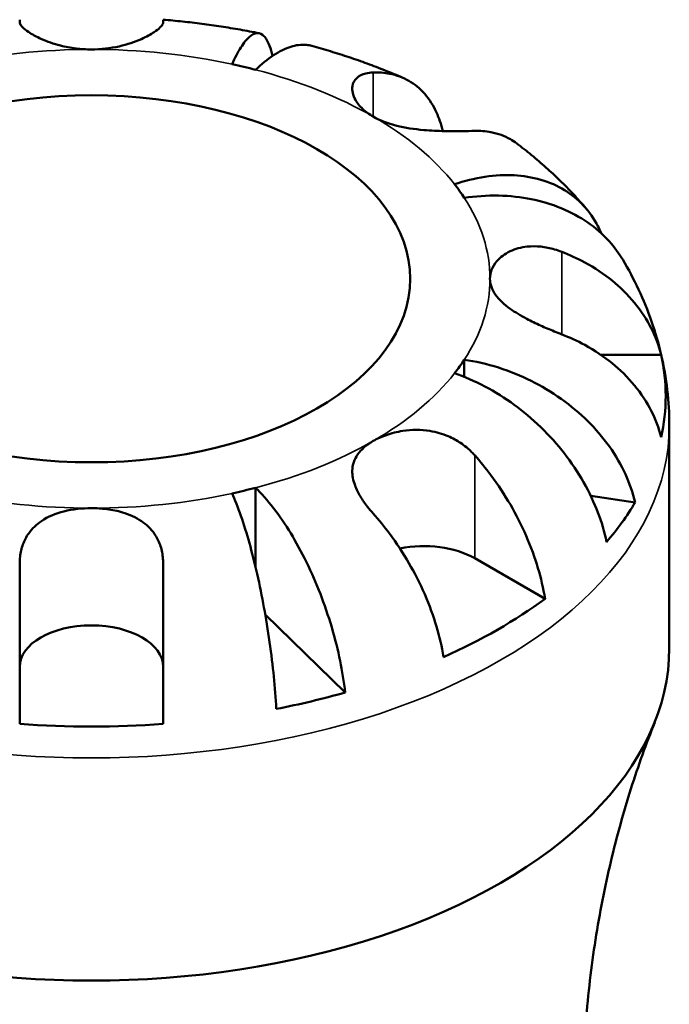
# Model space of a CAD drawing. Header units: millimetres. Extents: x 0 to 905, y -303 to 742.
# Tile 16 of 16: x 823 to 856, y 693 to 742. Entities that reach past the tile are written whole.
import ezdxf

# ---------------------------------------------------------------- set-up
doc = ezdxf.new("R2010")
doc.units = ezdxf.units.MM
doc.layers.add('Visible (ANSI)', color=7, linetype='Continuous', lineweight=50)
doc.layers.add('Visible Narrow (ANSI)', color=7, linetype='Continuous', lineweight=35)

msp = doc.modelspace()

# ---------------------------------------------------------------- linework, layer by layer
at = {"layer": 'Visible (ANSI)'}
for p, q in [((845.749, 725.398), (845.749, 724.537)), ((852.596, 725.65), (855.628, 725.65)), ((856.036, 710.921), (856.036, 722.105)), ((835.277, 718.969), (835.277, 714.97)), ((854.321, 718.235), (852.094, 718.567)), ((846.269, 715.433), (849.799, 713.4)), ((839.77, 708.69), (835.758, 712.612))]:
    msp.add_line(p, q, dxfattribs=at)
for centre, major_axis, start_param, end_param in [((827.036, 729.463), (-20, 0), 4.287684, 4.351695), ((827.036, 729.463), (20, 0), 0.360694, 0.424705), ((827.036, 729.463), (20, 0), 5.858481, 5.922492), ((827.036, 723.577), (28.818, 0), 6.157937, 6.408434), ((827.036, 729.463), (20, 0), 5.073083, 5.137094), ((827.036, 723.577), (28.818, 0), 5.825475, 5.955498), ((843.724, 713.967), (3.6, 0), 0.785398, 1.912401), ((827.036, 723.577), (-28.818, 0), 2.230946, 2.481443), ((827.036, 709.986), (-3.6, 0), 3.141593, 6.283185), ((827.036, 710.921), (-29, 0), 0, 3.141593), ((827.036, 723.577), (-28.818, 0), 1.898484, 2.028507), ((827.036, 723.577), (-28.818, 0), 1.445548, 1.696045)]:
    msp.add_ellipse(centre, major_axis=major_axis, ratio=0.575862, start_param=start_param, end_param=end_param, dxfattribs=at)
msp.add_ellipse((827.036, 729.463), major_axis=(-16, 0), ratio=0.575862, dxfattribs=at)
for points, knots in [([(823.436, 742.337), (823.436, 742.411), (823.436, 742.458), (823.436, 742.472), (823.436, 742.473), (823.436, 742.473)], [4.427884, 4.427884, 4.427884, 4.427884, 4.5512464, 4.5512464, 4.5741796, 4.5741796, 4.5741796, 4.5741796]), ([(827.036, 740.98), (826.777, 740.98), (826.518, 740.996), (825.995, 741.061), (825.732, 741.112), (825.131, 741.265), (824.81, 741.379), (824.268, 741.619), (824.049, 741.741), (823.756, 741.937), (823.661, 742.013), (823.521, 742.15), (823.476, 742.21), (823.442, 742.29), (823.436, 742.315), (823.436, 742.337)], [0, 0, 0, 0, 0.0777495, 0.0777495, 0.1608191, 0.1608191, 0.277838, 0.277838, 0.3882896, 0.3882896, 0.4654296, 0.4654296, 0.5403543, 0.5403543, 0.579532, 0.579532, 0.579532, 0.579532]), ([(830.636, 742.337), (830.636, 742.313), (830.629, 742.287), (830.592, 742.205), (830.545, 742.144), (830.403, 742.006), (830.306, 741.929), (830.013, 741.735), (829.797, 741.616), (829.217, 741.359), (828.838, 741.229), (827.983, 741.036), (827.512, 740.98), (827.036, 740.98)], [-0.5800481, -0.5800481, -0.5800481, -0.5800481, -0.5384523, -0.5384523, -0.4638379, -0.4638379, -0.3862639, -0.3862639, -0.2784027, -0.2784027, -0.1427791, -0.1427791, 0, 0, 0, 0]), ([(835.449, 741.793), (835.133, 741.857), (834.816, 741.917), (834.179, 742.03), (833.86, 742.082), (833.22, 742.18), (832.898, 742.226), (832.254, 742.309), (831.932, 742.347), (831.285, 742.416), (830.961, 742.446), (830.636, 742.473)], [2.0183902, 2.0183902, 2.0183902, 2.0183902, 2.0573027, 2.0573027, 2.0962151, 2.0962151, 2.1351275, 2.1351275, 2.1740399, 2.1740399, 2.2129523, 2.2129523, 2.2129523, 2.2129523]), ([(830.636, 742.473), (830.636, 742.473), (830.636, 742.472), (830.636, 742.458), (830.636, 742.411), (830.636, 742.337)], [0.8105782, 0.8105782, 0.8105782, 0.8105782, 0.8335114, 0.8335114, 0.9568737, 0.9568737, 0.9568737, 0.9568737]), ([(834.094, 740.239), (834.234, 740.551), (834.387, 740.846), (834.687, 741.319), (834.833, 741.497), (835.091, 741.723), (835.227, 741.793), (835.48, 741.806), (835.597, 741.748), (835.794, 741.545), (835.892, 741.38), (836.031, 741.012), (836.08, 740.841), (836.123, 740.658)], [4.0142513, 4.0142513, 4.0142513, 4.0142513, 4.1819552, 4.1819552, 4.3496592, 4.3496592, 4.5167193, 4.5167193, 4.6837793, 4.6837793, 4.8504337, 4.8504337, 4.9585806, 4.9585806, 4.9585806, 4.9585806]), ([(838.102, 741.158), (838.014, 741.183), (837.923, 741.2), (837.573, 741.234), (837.298, 741.197), (836.775, 741.033), (836.477, 740.892), (835.871, 740.492), (835.561, 740.234), (835.277, 739.957)], [0.7720406, 0.7720406, 0.7720406, 0.7720406, 0.8332087, 0.8332087, 1.0002688, 1.0002688, 1.1679728, 1.1679728, 1.3356767, 1.3356767, 1.3356767, 1.3356767]), ([(842.665, 739.555), (842.372, 739.682), (842.076, 739.806), (841.479, 740.044), (841.179, 740.159), (840.574, 740.381), (840.269, 740.488), (839.656, 740.693), (839.348, 740.792), (838.728, 740.981), (838.416, 741.072), (838.103, 741.159)], [1.70995, 1.70995, 1.70995, 1.70995, 1.7495751, 1.7495751, 1.7892002, 1.7892002, 1.8288252, 1.8288252, 1.8684503, 1.8684503, 1.9080754, 1.9080754, 1.9080754, 1.9080754]), ([(841.178, 737.607), (840.979, 737.722), (840.803, 737.85), (840.499, 738.133), (840.375, 738.289), (840.151, 738.685), (840.1, 738.924), (840.159, 739.292), (840.232, 739.431), (840.463, 739.649), (840.617, 739.727), (840.917, 739.802), (841.043, 739.818), (841.178, 739.822)], [0, 0, 0, 0, 0.0846147, 0.0846147, 0.1743424, 0.1743424, 0.3108876, 0.3108876, 0.4142718, 0.4142718, 0.5166571, 0.5166571, 0.5800547, 0.5800547, 0.5800547, 0.5800547]), ([(841.178, 739.822), (841.452, 739.831), (841.73, 739.811), (842.353, 739.692), (842.687, 739.564), (843.246, 739.243), (843.523, 739.02), (844.001, 738.473), (844.202, 738.148), (844.476, 737.544), (844.585, 737.227), (844.666, 736.882)], [4.427884, 4.427884, 4.427884, 4.427884, 4.5512464, 4.5512464, 4.7191329, 4.7191329, 4.8858696, 4.8858696, 5.0526063, 5.0526063, 5.1885598, 5.1885598, 5.1885598, 5.1885598]), ([(846.269, 736.891), (846.079, 736.885), (845.865, 736.88), (845.361, 736.873), (845.07, 736.873), (844.423, 736.887), (844.071, 736.903), (843.248, 736.975), (842.787, 737.042), (841.915, 737.261), (841.515, 737.413), (841.178, 737.607)], [-0.5801058, -0.5801058, -0.5801058, -0.5801058, -0.4909712, -0.4909712, -0.3911055, -0.3911055, -0.2831843, -0.2831843, -0.1428878, -0.1428878, 0, 0, 0, 0]), ([(848.377, 736.26), (848.272, 736.339), (848.166, 736.41), (847.779, 736.632), (847.445, 736.76), (846.821, 736.88), (846.543, 736.899), (846.269, 736.891)], [0.6017193, 0.6017193, 0.6017193, 0.6017193, 0.6656248, 0.6656248, 0.8335114, 0.8335114, 0.9568737, 0.9568737, 0.9568737, 0.9568737]), ([(851.868, 732.984), (851.658, 733.232), (851.442, 733.474), (851.002, 733.945), (850.777, 734.174), (850.319, 734.622), (850.085, 734.84), (849.61, 735.264), (849.368, 735.471), (848.878, 735.874), (848.629, 736.07), (848.377, 736.261)], [1.239916, 1.239916, 1.239916, 1.239916, 1.2791687, 1.2791687, 1.3184213, 1.3184213, 1.357674, 1.357674, 1.3969266, 1.3969266, 1.4361792, 1.4361792, 1.4361792, 1.4361792]), ([(845.259, 734.209), (845.741, 734.372), (846.267, 734.506), (847.297, 734.661), (847.802, 734.683), (848.69, 734.636), (849.156, 734.563), (850.027, 734.308), (850.431, 734.126), (851.11, 733.713), (851.446, 733.445), (852.027, 732.819), (852.271, 732.461), (852.512, 731.992), (852.566, 731.874), (852.618, 731.751)], [4.014251, 4.014251, 4.014251, 4.014251, 4.181955, 4.181955, 4.349659, 4.349659, 4.516719, 4.516719, 4.683779, 4.683779, 4.850433, 4.850433, 5.017088, 5.017088, 5.06914, 5.06914, 5.06914, 5.06914]), ([(853.7, 730.424), (853.514, 730.736), (853.287, 731.049), (852.701, 731.701), (852.323, 732.027), (851.561, 732.556), (851.106, 732.807), (850.128, 733.212), (849.604, 733.366), (848.606, 733.565), (848.039, 733.63), (846.881, 733.651), (846.29, 733.608), (845.749, 733.528)], [0.3667313, 0.3667313, 0.3667313, 0.3667313, 0.4994944, 0.4994944, 0.6661487, 0.6661487, 0.8332087, 0.8332087, 1.0002688, 1.0002688, 1.1679728, 1.1679728, 1.3356767, 1.3356767, 1.3356767, 1.3356767]), ([(847.036, 729.463), (847.036, 729.612), (847.064, 729.761), (847.179, 730.061), (847.269, 730.211), (847.556, 730.545), (847.78, 730.715), (848.305, 730.965), (848.595, 731.046), (849.13, 731.102), (849.359, 731.101), (849.821, 731.053), (850.05, 731.007), (850.399, 730.906), (850.518, 730.865), (850.636, 730.82)], [0, 0, 0, 0, 0.0777495, 0.0777495, 0.1608191, 0.1608191, 0.277838, 0.277838, 0.3882896, 0.3882896, 0.4654296, 0.4654296, 0.5403543, 0.5403543, 0.579532, 0.579532, 0.579532, 0.579532]), ([(850.636, 730.82), (851.024, 730.67), (851.416, 730.491), (852.298, 730.012), (852.77, 729.692), (853.561, 729.049), (853.953, 728.667), (854.628, 727.845), (854.913, 727.404), (855.333, 726.578), (855.51, 726.119), (855.628, 725.65)], [4.427884, 4.427884, 4.427884, 4.427884, 4.5512464, 4.5512464, 4.7191329, 4.7191329, 4.8858696, 4.8858696, 5.0526063, 5.0526063, 5.2140047, 5.2140047, 5.2140047, 5.2140047]), ([(856.036, 722.105), (856.036, 722.701), (856.002, 723.297), (855.866, 724.478), (855.765, 725.062), (855.501, 726.21), (855.338, 726.774), (854.956, 727.871), (854.738, 728.405), (854.253, 729.441), (853.987, 729.941), (853.7, 730.424)], [0.7853982, 0.7853982, 0.7853982, 0.7853982, 0.8512749, 0.8512749, 0.9171516, 0.9171516, 0.9830283, 0.9830283, 1.048905, 1.048905, 1.1147817, 1.1147817, 1.1147817, 1.1147817]), ([(850.636, 726.674), (850.511, 726.722), (850.384, 726.772), (850.029, 726.917), (849.8, 727.014), (849.339, 727.224), (849.109, 727.335), (848.581, 727.614), (848.298, 727.782), (847.737, 728.182), (847.487, 728.414), (847.13, 728.919), (847.036, 729.189), (847.036, 729.463)], [-0.5800481, -0.5800481, -0.5800481, -0.5800481, -0.5384523, -0.5384523, -0.4638379, -0.4638379, -0.3862639, -0.3862639, -0.2784027, -0.2784027, -0.1427791, -0.1427791, 0, 0, 0, 0]), ([(855.628, 721.503), (855.51, 721.973), (855.333, 722.432), (854.913, 723.257), (854.628, 723.698), (853.953, 724.521), (853.561, 724.903), (852.77, 725.546), (852.298, 725.866), (851.416, 726.345), (851.024, 726.524), (850.636, 726.674)], [0.1707531, 0.1707531, 0.1707531, 0.1707531, 0.3321515, 0.3321515, 0.4988882, 0.4988882, 0.6656248, 0.6656248, 0.8335114, 0.8335114, 0.9568737, 0.9568737, 0.9568737, 0.9568737]), ([(845.749, 725.398), (846.29, 725.318), (846.881, 725.185), (848.039, 724.819), (848.606, 724.585), (849.604, 724.088), (850.128, 723.779), (851.106, 723.082), (851.561, 722.695), (852.323, 721.939), (852.701, 721.501), (853.353, 720.581), (853.628, 720.099), (854.034, 719.211), (854.206, 718.724), (854.321, 718.235)], [4.014251, 4.014251, 4.014251, 4.014251, 4.181955, 4.181955, 4.349659, 4.349659, 4.516719, 4.516719, 4.683779, 4.683779, 4.850434, 4.850434, 5.017088, 5.017088, 5.179182, 5.179182, 5.179182, 5.179182]), ([(852.888, 716.243), (852.786, 716.75), (852.633, 717.262), (852.271, 718.213), (852.027, 718.736), (851.446, 719.756), (851.11, 720.253), (850.431, 721.125), (850.027, 721.582), (849.156, 722.428), (848.69, 722.817), (847.802, 723.467), (847.297, 723.787), (846.267, 724.331), (845.741, 724.554), (845.259, 724.717)], [0.170746, 0.170746, 0.170746, 0.170746, 0.33284, 0.33284, 0.499494, 0.499494, 0.666149, 0.666149, 0.833209, 0.833209, 1.000269, 1.000269, 1.167973, 1.167973, 1.335677, 1.335677, 1.335677, 1.335677]), ([(841.178, 721.319), (841.376, 721.433), (841.597, 721.534), (842.094, 721.708), (842.372, 721.779), (843.104, 721.891), (843.568, 721.896), (844.343, 721.771), (844.653, 721.682), (845.165, 721.463), (845.371, 721.35), (845.764, 721.085), (845.948, 720.932), (846.168, 720.713), (846.22, 720.658), (846.269, 720.603)], [-2.4991326, -2.4991326, -2.4991326, -2.4991326, -2.4150544, -2.4150544, -2.3238473, -2.3238473, -2.1841143, -2.1841143, -2.0867477, -2.0867477, -2.0144067, -2.0144067, -1.9399427, -1.9399427, -1.916375, -1.916375, -1.916375, -1.916375]), ([(841.178, 717.671), (841.077, 717.784), (840.981, 717.899), (840.757, 718.186), (840.638, 718.357), (840.423, 718.715), (840.332, 718.898), (840.166, 719.34), (840.118, 719.59), (840.132, 720.123), (840.223, 720.392), (840.576, 720.897), (840.842, 721.125), (841.178, 721.319)], [-0.5764765, -0.5764765, -0.5764765, -0.5764765, -0.5296868, -0.5296868, -0.4605403, -0.4605403, -0.385624, -0.385624, -0.2773083, -0.2773083, -0.1425809, -0.1425809, 0, 0, 0, 0]), ([(846.269, 720.603), (846.543, 720.296), (846.821, 719.956), (847.445, 719.118), (847.779, 718.606), (848.338, 717.641), (848.615, 717.099), (849.092, 716.002), (849.293, 715.445), (849.59, 714.449), (849.716, 713.918), (849.799, 713.4)], [4.4278873, 4.4278873, 4.4278873, 4.4278873, 4.5512497, 4.5512497, 4.7191362, 4.7191362, 4.8858729, 4.8858729, 5.0526095, 5.0526095, 5.214008, 5.214008, 5.214008, 5.214008]), ([(835.277, 718.969), (835.561, 718.691), (835.871, 718.344), (836.477, 717.557), (836.775, 717.117), (837.298, 716.257), (837.573, 715.757), (838.085, 714.705), (838.324, 714.153), (838.723, 713.12), (838.921, 712.544), (839.263, 711.386), (839.407, 710.805), (839.62, 709.769), (839.711, 709.22), (839.77, 708.69)], [4.014251, 4.014251, 4.014251, 4.014251, 4.181955, 4.181955, 4.349659, 4.349659, 4.516719, 4.516719, 4.683779, 4.683779, 4.850434, 4.850434, 5.017088, 5.017088, 5.179182, 5.179182, 5.179182, 5.179182]), ([(836.311, 707.864), (836.282, 708.402), (836.237, 708.962), (836.132, 710.024), (836.061, 710.622), (835.892, 711.821), (835.794, 712.421), (835.597, 713.503), (835.48, 714.084), (835.227, 715.198), (835.091, 715.731), (834.833, 716.654), (834.687, 717.129), (834.387, 717.99), (834.234, 718.375), (834.094, 718.687)], [0.170746, 0.170746, 0.170746, 0.170746, 0.33284, 0.33284, 0.499494, 0.499494, 0.666149, 0.666149, 0.833209, 0.833209, 1.000269, 1.000269, 1.167973, 1.167973, 1.335677, 1.335677, 1.335677, 1.335677]), ([(823.436, 715.156), (823.436, 715.277), (823.442, 715.396), (823.48, 715.724), (823.526, 715.927), (823.669, 716.32), (823.766, 716.508), (824.059, 716.921), (824.275, 717.128), (824.854, 717.517), (825.234, 717.675), (826.089, 717.893), (826.56, 717.946), (827.036, 717.946)], [-0.5800481, -0.5800481, -0.5800481, -0.5800481, -0.5384523, -0.5384523, -0.4638379, -0.4638379, -0.3862639, -0.3862639, -0.2784027, -0.2784027, -0.1427791, -0.1427791, 0, 0, 0, 0]), ([(827.036, 717.946), (827.295, 717.946), (827.553, 717.93), (828.077, 717.862), (828.34, 717.809), (828.941, 717.631), (829.262, 717.487), (829.803, 717.123), (830.023, 716.91), (830.316, 716.49), (830.411, 716.303), (830.55, 715.908), (830.595, 715.704), (830.63, 715.382), (830.636, 715.27), (830.636, 715.156)], [0, 0, 0, 0, 0.0777495, 0.0777495, 0.1608191, 0.1608191, 0.277838, 0.277838, 0.3882896, 0.3882896, 0.4654296, 0.4654296, 0.5403543, 0.5403543, 0.579532, 0.579532, 0.579532, 0.579532]), ([(844.708, 710.468), (844.625, 710.986), (844.499, 711.517), (844.202, 712.513), (844.001, 713.07), (843.523, 714.168), (843.246, 714.709), (842.687, 715.674), (842.353, 716.187), (841.73, 717.024), (841.452, 717.364), (841.178, 717.671)], [0.1707531, 0.1707531, 0.1707531, 0.1707531, 0.3321515, 0.3321515, 0.4988882, 0.4988882, 0.6656248, 0.6656248, 0.8335114, 0.8335114, 0.9568737, 0.9568737, 0.9568737, 0.9568737]), ([(823.436, 707.111), (823.436, 707.649), (823.436, 708.21), (823.436, 709.277), (823.436, 709.882), (823.436, 711.094), (823.436, 711.701), (823.436, 712.799), (823.436, 713.392), (823.436, 714.378), (823.436, 714.784), (823.436, 715.156)], [0.1707531, 0.1707531, 0.1707531, 0.1707531, 0.3321515, 0.3321515, 0.4988882, 0.4988882, 0.6656248, 0.6656248, 0.8335114, 0.8335114, 0.9568737, 0.9568737, 0.9568737, 0.9568737]), ([(830.636, 715.156), (830.636, 714.784), (830.636, 714.378), (830.636, 713.392), (830.636, 712.799), (830.636, 711.701), (830.636, 711.094), (830.636, 709.882), (830.636, 709.277), (830.636, 708.21), (830.636, 707.649), (830.636, 707.111)], [4.4278875, 4.4278875, 4.4278875, 4.4278875, 4.5512498, 4.5512498, 4.7191364, 4.7191364, 4.885873, 4.885873, 5.0526097, 5.0526097, 5.2140081, 5.2140081, 5.2140081, 5.2140081]), ([(855.302, 707.187), (854.882, 706.133), (854.481, 705.019), (853.741, 702.681), (853.401, 701.458), (852.802, 698.925), (852.543, 697.614), (852.122, 694.929), (851.959, 693.556), (851.741, 690.776), (851.686, 689.37), (851.686, 687.964)], [0.5598889, 0.5598889, 0.5598889, 0.5598889, 0.6049908, 0.6049908, 0.6500926, 0.6500926, 0.6951945, 0.6951945, 0.7402963, 0.7402963, 0.7853982, 0.7853982, 0.7853982, 0.7853982])]:
    msp.add_open_spline(points, degree=3, knots=knots, dxfattribs=at)
at = {"layer": 'Visible Narrow (ANSI)'}
for p, q in [((841.178, 739.822), (841.178, 737.607)), ((850.636, 730.82), (850.636, 726.674)), ((846.269, 720.603), (846.269, 715.433))]:
    msp.add_line(p, q, dxfattribs=at)
for centre, major_axis, start_param, end_param in [((827.036, 729.463), (-20, 0), 4.712389, 5.073083), ((827.036, 729.463), (-20, 0), 4.351695, 4.712389), ((827.036, 729.463), (-20, 0), 3.926991, 4.287684), ((827.036, 729.463), (-20, 0), 3.566297, 3.926991), ((827.036, 729.463), (20, 0), 0, 0.360694), ((827.036, 729.463), (20, 0), 5.922492, 6.283185), ((827.036, 729.463), (20, 0), 5.497787, 5.858481), ((827.036, 722.105), (-29, 0), 0, 3.141593), ((827.036, 729.463), (20, 0), 5.137094, 5.497787), ((827.036, 729.463), (20, 0), 4.351695, 4.712389), ((827.036, 729.463), (20, 0), 4.712389, 5.073083)]:
    msp.add_ellipse(centre, major_axis=major_axis, ratio=0.575862, start_param=start_param, end_param=end_param, dxfattribs=at)

doc.saveas('drawing.dxf')
